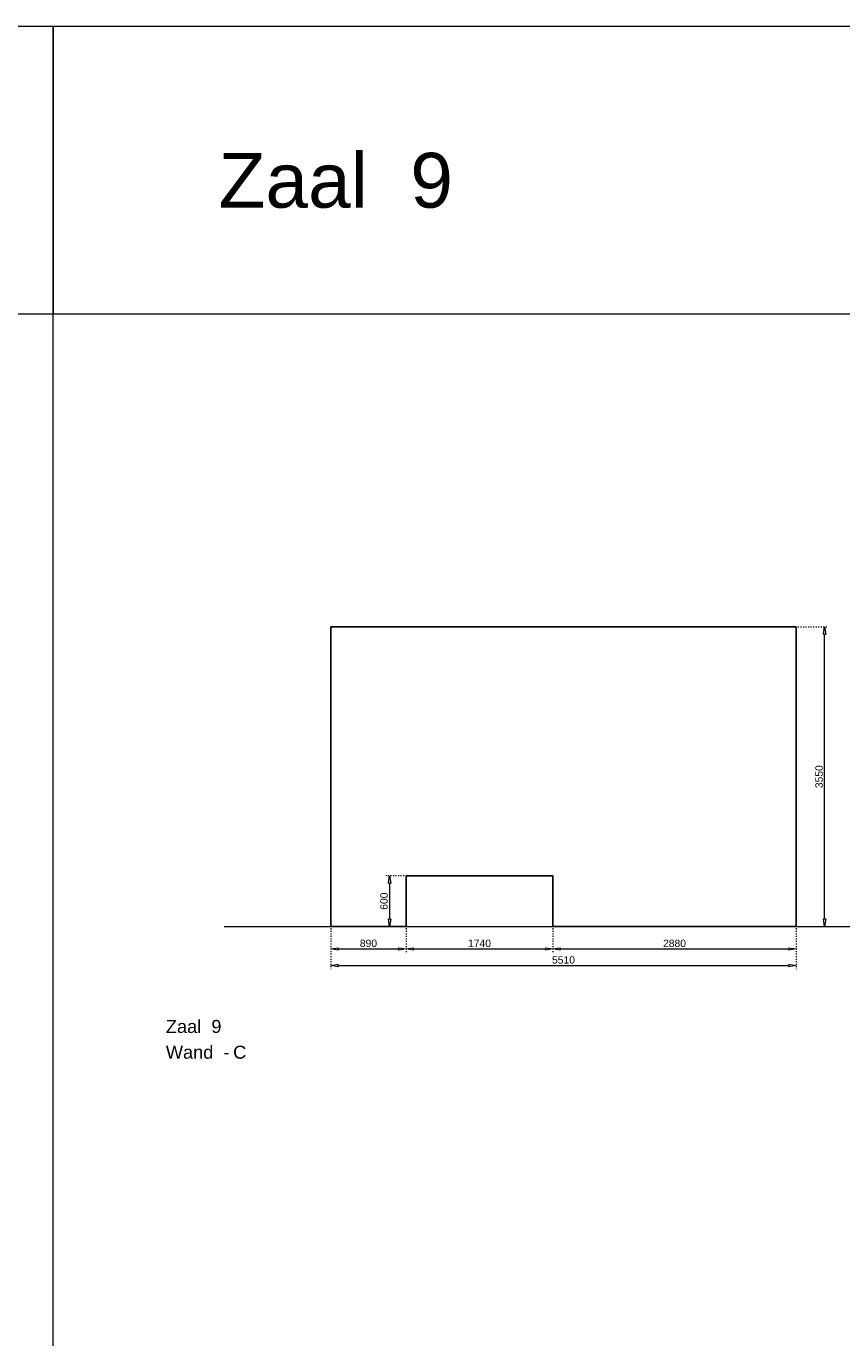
# Model space of a CAD drawing. Header units: millimetres. Extents: x 91086 to 300562, y -68316 to 28747.
# Tile 54 of 61: x 284643 to 294303, y -47723 to -32181. Entities that reach past the tile are written whole.
import ezdxf

# ---------------------------------------------------------------- set-up
doc = ezdxf.new("R2010")
doc.units = ezdxf.units.MM
doc.linetypes.add('ACAD_ISO03W100', pattern=[30, 12, -18])
doc.layers.get('Defpoints').update_dxf_attribs({"lineweight": 0})
for name, color, linetype, lineweight in [('25-Staal-B', 150, 'Continuous', 25), ('^ 0-Staal-txt', 7, 'Continuous', 0), ('Layer1', 252, 'Continuous', 0)]:
    doc.layers.add(name, color=color, linetype=linetype, lineweight=lineweight)
doc.layers.add('DIM-DIM', color=7, linetype='Continuous')
doc.styles.add('Arial', font='arial.ttf')
doc.dimstyles.new('dim-11', dxfattribs={"dimscale": 35, "dimtxt": 2.5, "dimasz": 2.5, "dimexe": 1.25, "dimexo": 0.625, "dimtad": 1, "dimdec": 0, "dimtxsty": 'Arial', "dimblk": 'CLOSEDBLANK', "dimcen": 3, "dimclrd": 252, "dimclre": 252, "dimclrt": 7, "dimadec": 0, "dimazin": 0, "dimtfac": 1, "dimtdec": 0, "dimtmove": 0, "dimatfit": 3, "dimldrblk": 'CLOSEDBLANK', "dimfxl": 1, "dimlwd": 0, "dimlwe": 0, "dimarcsym": 0})

# ---------------------------------------------------------------- blocks, each defined once
blk = doc.blocks.new('_ClosedBlank')
at = {"color": 0, "linetype": 'ByBlock', "lineweight": -2}
for p, q in [((-1, 0.17), (0, 0)), ((-1, 0.17), (-1, -0.17)), ((0, 0), (-1, -0.17))]:
    blk.add_line(p, q, dxfattribs=at)
blk = doc.blocks.new('*D378')
at = {"layer": 'Defpoints', "color": 0, "transparency": 16777216}
for p in [(288252, -42849), (289142, -42849), (289142, -43116)]:
    blk.add_point(p, dxfattribs=at)
at = {"layer": 'DIM-DIM', "color": 252, "linetype": 'ACAD_ISO03W100', "lineweight": 0, "transparency": 16777216}
for p, q in [((288252, -42871), (288252, -43159)), ((289142, -42871), (289142, -43159))]:
    blk.add_line(p, q, dxfattribs=at)
at = {"layer": 'DIM-DIM', "color": 252, "lineweight": 0, "transparency": 16777216}
blk.add_line((288339, -43116), (289054, -43116), dxfattribs=at)
at = {"layer": 'DIM-DIM', "color": 252, "lineweight": 0, "transparency": 16777216, "xscale": 87.5, "yscale": 87.5, "zscale": 87.5, "rotation": 180}
blk.add_blockref('_ClosedBlank', (288252, -43116), dxfattribs=at)
at = {"layer": 'DIM-DIM', "color": 252, "lineweight": 0, "transparency": 16777216, "xscale": 87.5, "yscale": 87.5, "zscale": 87.5}
blk.add_blockref('_ClosedBlank', (289142, -43116), dxfattribs=at)
at = {"layer": 'DIM-DIM', "color": 7, "transparency": 16777216, "insert": (288697, -43049), "char_height": 87.5, "attachment_point": 5, "style": 'Arial'}
blk.add_mtext('890', dxfattribs=at)
blk = doc.blocks.new('*D379')
at = {"layer": 'Defpoints', "color": 0, "transparency": 16777216}
for p in [(288252, -42849), (293762, -42849), (293762, -43312)]:
    blk.add_point(p, dxfattribs=at)
at = {"layer": 'DIM-DIM', "color": 252, "linetype": 'ACAD_ISO03W100', "lineweight": 0, "transparency": 16777216}
for p, q in [((288252, -42871), (288252, -43356)), ((293762, -42871), (293762, -43356))]:
    blk.add_line(p, q, dxfattribs=at)
at = {"layer": 'DIM-DIM', "color": 252, "lineweight": 0, "transparency": 16777216}
blk.add_line((288339, -43312), (293674, -43312), dxfattribs=at)
at = {"layer": 'DIM-DIM', "color": 252, "lineweight": 0, "transparency": 16777216, "xscale": 87.5, "yscale": 87.5, "zscale": 87.5, "rotation": 180}
blk.add_blockref('_ClosedBlank', (288252, -43312), dxfattribs=at)
at = {"layer": 'DIM-DIM', "color": 252, "lineweight": 0, "transparency": 16777216, "xscale": 87.5, "yscale": 87.5, "zscale": 87.5}
blk.add_blockref('_ClosedBlank', (293762, -43312), dxfattribs=at)
at = {"layer": 'DIM-DIM', "color": 7, "transparency": 16777216, "insert": (291007, -43246), "char_height": 87.5, "attachment_point": 5, "style": 'Arial'}
blk.add_mtext('5510', dxfattribs=at)
blk = doc.blocks.new('*D380')
at = {"layer": 'Defpoints', "color": 0, "transparency": 16777216}
for p in [(289142, -42849), (290882, -42849), (290882, -43116)]:
    blk.add_point(p, dxfattribs=at)
at = {"layer": 'DIM-DIM', "color": 252, "linetype": 'ACAD_ISO03W100', "lineweight": 0, "transparency": 16777216}
for p, q in [((289142, -42871), (289142, -43159)), ((290882, -42871), (290882, -43159))]:
    blk.add_line(p, q, dxfattribs=at)
at = {"layer": 'DIM-DIM', "color": 252, "lineweight": 0, "transparency": 16777216}
blk.add_line((289229, -43116), (290794, -43116), dxfattribs=at)
at = {"layer": 'DIM-DIM', "color": 252, "lineweight": 0, "transparency": 16777216, "xscale": 87.5, "yscale": 87.5, "zscale": 87.5, "rotation": 180}
blk.add_blockref('_ClosedBlank', (289142, -43116), dxfattribs=at)
at = {"layer": 'DIM-DIM', "color": 252, "lineweight": 0, "transparency": 16777216, "xscale": 87.5, "yscale": 87.5, "zscale": 87.5}
blk.add_blockref('_ClosedBlank', (290882, -43116), dxfattribs=at)
at = {"layer": 'DIM-DIM', "color": 7, "transparency": 16777216, "insert": (290012, -43049), "char_height": 87.5, "attachment_point": 5, "style": 'Arial'}
blk.add_mtext('1740', dxfattribs=at)
blk = doc.blocks.new('*D381')
at = {"layer": 'Defpoints', "color": 0, "transparency": 16777216}
for p in [(290882, -42849), (293762, -42849), (293762, -43116)]:
    blk.add_point(p, dxfattribs=at)
at = {"layer": 'DIM-DIM', "color": 252, "linetype": 'ACAD_ISO03W100', "lineweight": 0, "transparency": 16777216}
for p, q in [((290882, -42871), (290882, -43159)), ((293762, -42871), (293762, -43159))]:
    blk.add_line(p, q, dxfattribs=at)
at = {"layer": 'DIM-DIM', "color": 252, "lineweight": 0, "transparency": 16777216}
blk.add_line((290969, -43116), (293674, -43116), dxfattribs=at)
at = {"layer": 'DIM-DIM', "color": 252, "lineweight": 0, "transparency": 16777216, "xscale": 87.5, "yscale": 87.5, "zscale": 87.5, "rotation": 180}
blk.add_blockref('_ClosedBlank', (290882, -43116), dxfattribs=at)
at = {"layer": 'DIM-DIM', "color": 252, "lineweight": 0, "transparency": 16777216, "xscale": 87.5, "yscale": 87.5, "zscale": 87.5}
blk.add_blockref('_ClosedBlank', (293762, -43116), dxfattribs=at)
at = {"layer": 'DIM-DIM', "color": 7, "transparency": 16777216, "insert": (292322, -43049), "char_height": 87.5, "attachment_point": 5, "style": 'Arial'}
blk.add_mtext('2880', dxfattribs=at)
blk = doc.blocks.new('*D522')
at = {"layer": 'Defpoints', "color": 0, "transparency": 16777216}
for p in [(293762, -39299), (294100, -39299), (293762, -42849)]:
    blk.add_point(p, dxfattribs=at)
at = {"layer": 'DIM-DIM', "color": 252, "linetype": 'ACAD_ISO03W100', "lineweight": 0, "transparency": 16777216}
for p, q in [((293784, -39299), (294144, -39299)), ((293784, -42849), (294144, -42849))]:
    blk.add_line(p, q, dxfattribs=at)
at = {"layer": 'DIM-DIM', "color": 252, "lineweight": 0, "transparency": 16777216}
blk.add_line((294100, -42762), (294100, -39387), dxfattribs=at)
at = {"layer": 'DIM-DIM', "color": 252, "lineweight": 0, "transparency": 16777216, "xscale": 87.5, "yscale": 87.5, "zscale": 87.5}
for p, rotation in [((294100, -39299), 90), ((294100, -42849), 270)]:
    blk.add_blockref('_ClosedBlank', p, dxfattribs=dict(at, rotation=rotation))
at = {"layer": 'DIM-DIM', "color": 7, "transparency": 16777216, "insert": (294034, -41074), "char_height": 87.5, "attachment_point": 5, "rotation": 90, "style": 'Arial'}
blk.add_mtext('3550', dxfattribs=at)
blk = doc.blocks.new('*D523')
at = {"layer": 'Defpoints', "color": 0, "transparency": 16777216}
for p in [(289142, -42249), (288948, -42849), (289142, -42849)]:
    blk.add_point(p, dxfattribs=at)
at = {"layer": 'DIM-DIM', "color": 252, "linetype": 'ACAD_ISO03W100', "lineweight": 0, "transparency": 16777216}
for p, q in [((289120, -42249), (288904, -42249)), ((289120, -42849), (288904, -42849))]:
    blk.add_line(p, q, dxfattribs=at)
at = {"layer": 'DIM-DIM', "color": 252, "lineweight": 0, "transparency": 16777216}
blk.add_line((288948, -42337), (288948, -42762), dxfattribs=at)
at = {"layer": 'DIM-DIM', "color": 252, "lineweight": 0, "transparency": 16777216, "xscale": 87.5, "yscale": 87.5, "zscale": 87.5}
for p, rotation in [((288948, -42249), 90), ((288948, -42849), 270)]:
    blk.add_blockref('_ClosedBlank', p, dxfattribs=dict(at, rotation=rotation))
at = {"layer": 'DIM-DIM', "color": 7, "transparency": 16777216, "insert": (288881, -42549), "char_height": 87.5, "attachment_point": 5, "rotation": 90, "style": 'Arial'}
blk.add_mtext('600', dxfattribs=at)
blk = doc.blocks.new('9c')
at = {"layer": '25-Staal-B'}
blk.add_lwpolyline([(288251.9, -42849.1), (289141.9, -42849.1), (289141.9, -42249.1), (290881.9, -42249.1), (290881.9, -42849.1), (293761.9, -42849.1), (293761.9, -39299.1), (288251.9, -39299.1)], close=True, dxfattribs=at)
at = {"layer": '^ 0-Staal-txt', "lineweight": 0, "style": 'Arial'}
for s, height, p in [('Zaal  9', 154.21, (286297, -44111.1)), ('Wand  - ', 154.21, (286297, -44415.9)), ('C', 154.2, (287094.1, -44415.9))]:
    blk.add_text(s, height=height, dxfattribs=at).set_placement(p)
at = {"layer": 'DIM-DIM'}
for base, p1, p2, picture, middle in [((294100.1, -39299.1), (293761.9, -42849.1), (293761.9, -39299.1), '*D522', (294033.5, -41074.1)), ((288948, -42849.1), (289141.9, -42249.1), (289141.9, -42849.1), '*D523', (288881.5, -42549.1))]:
    dim = blk.add_linear_dim(base=base, p1=p1, p2=p2, angle=90, dimstyle='dim-11', dxfattribs=at)
    dim.commit()
    dim.dimension.update_dxf_attribs({"geometry": picture, "text_midpoint": middle})
for base, p1, p2, picture, middle in [((289141.9, -43115.6), (288251.9, -42849.1), (289141.9, -42849.1), '*D378', (288696.9, -43049.1)), ((293761.9, -43312.4), (288251.9, -42849.1), (293761.9, -42849.1), '*D379', (291006.9, -43245.9)), ((290881.9, -43115.6), (289141.9, -42849.1), (290881.9, -42849.1), '*D380', (290011.9, -43049.1)), ((293761.9, -43115.6), (290881.9, -42849.1), (293761.9, -42849.1), '*D381', (292321.9, -43049.1))]:
    dim = blk.add_linear_dim(base=base, p1=p1, p2=p2, dimstyle='dim-11', dxfattribs=at)
    dim.commit()
    dim.dimension.update_dxf_attribs({"geometry": picture, "text_midpoint": middle})

msp = doc.modelspace()

# ---------------------------------------------------------------- linework, layer by layer
at = {"layer": '^ 0-Staal-txt', "lineweight": 0}
msp.add_lwpolyline([(286986.4, -42849.1), (300236.8, -42849.1)], dxfattribs=at)
at = {"layer": 'Layer1'}
for points in [[(284961.5, -35592.1), (267909.2, -35592.1), (267909.2, -32180.8), (284961.5, -32180.8)], [(300561.9, -35592.1), (284961.5, -35592.1), (284961.5, -32180.8), (300561.9, -32180.8)]]:
    msp.add_lwpolyline(points, close=True, dxfattribs=at)
msp.add_lwpolyline([(284961.5, -63265.4), (284961.5, -35592.1)], dxfattribs=at)

# ---------------------------------------------------------------- block references
at = {"layer": 'DIM-DIM'}
msp.add_blockref('9c', (0, 0), dxfattribs=at)

# ---------------------------------------------------------------- texts
at = {"layer": '^ 0-Staal-txt', "lineweight": 0, "style": 'Arial'}
msp.add_text('Zaal  9', height=650, dxfattribs=at).set_placement((286922, -34331.4))

doc.saveas('drawing.dxf')
